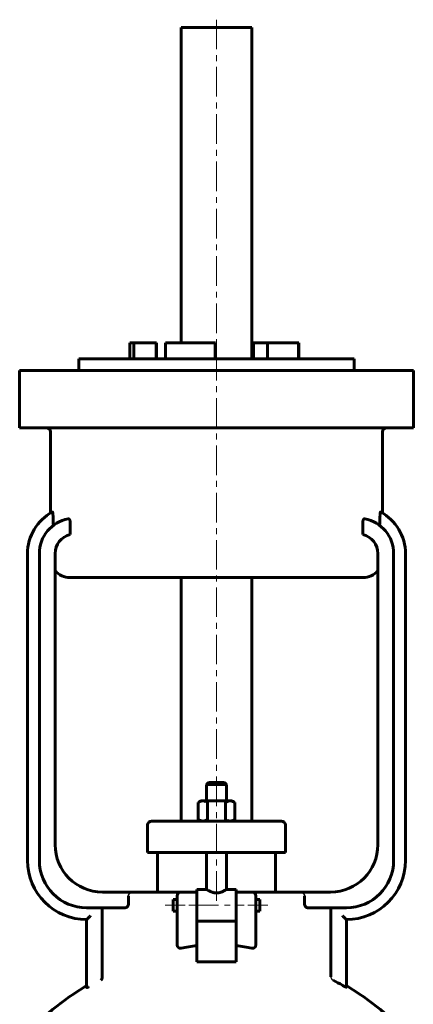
# Model space of a CAD drawing. Header units: millimetres. Extents: x -107 to 107, y -263 to 265.
# Tile 2 of 2: x -50 to 50, y 16 to 265. Entities that reach past the tile are written whole.
import ezdxf

# ---------------------------------------------------------------- set-up
doc = ezdxf.new("R2010")
doc.units = ezdxf.units.MM
for name, pattern in [('K5LT-1', [0]), ('K5LT_AXLED', [12, 7.5, -1.5, 1.5, -1.5]), ('K5LT_BASIC', [0])]:
    doc.linetypes.add(name, pattern=pattern)
doc.layers.add('Системный слой (1)', color=7, linetype='Continuous', true_color=0x6c6c6c)

# ---------------------------------------------------------------- blocks, each defined once
blk = doc.blocks.new('U2')
at = {"layer": 'Системный слой (1)', "color": 143, "linetype": 'K5LT_BASIC', "lineweight": 60, "true_color": 0x33acca}
for p, q in [((-11, 40.64), (-11, 42.14)), ((-11, 39.14), (-11, 40.64))]:
    blk.add_line(p, q, dxfattribs=at)
blk = doc.blocks.new('U7')
at = {"layer": 'Системный слой (1)', "color": 143, "linetype": 'K5LT_BASIC', "lineweight": 60, "true_color": 0x33acca}
for p, q in [((-5, 44.64), (-2.5, 44.64)), ((2.5, 44.64), (5, 44.64))]:
    blk.add_line(p, q, dxfattribs=at)
blk = doc.blocks.new('U9')
at = {"layer": 'Системный слой (1)', "color": 143, "linetype": 'K5LT_BASIC', "lineweight": 60, "true_color": 0x33acca}
for p, q in [((11, 42.14), (11, 40.64)), ((11, 40.64), (11, 39.14))]:
    blk.add_line(p, q, dxfattribs=at)
blk = doc.blocks.new('U10')
at = {"layer": 'Системный слой (1)', "color": 143, "linetype": 'K5LT_BASIC', "lineweight": 60, "true_color": 0x33acca}
for start, end in [(120.5102, 139.1678), (40.8322, 59.4898)]:
    blk.add_arc((0, -35.75), 65, start, end, dxfattribs=at)
blk = doc.blocks.new('U12')
at = {"layer": 'Системный слой (1)', "color": 143, "linetype": 'K5LT_BASIC', "lineweight": 60, "true_color": 0x33acca}
for p, q in [((0, 71.75), (-2, 71.75)), ((2, 71.75), (0, 71.75))]:
    blk.add_line(p, q, dxfattribs=at)

msp = doc.modelspace()

# ---------------------------------------------------------------- linework, layer by layer
at = {"layer": 'Системный слой (1)', "color": 30, "linetype": 'K5LT_AXLED', "lineweight": 18, "true_color": 0xff8000}
for p, q in [((0, 41.76), (0, 265.25)), ((-13, 40.64), (-8, 40.64)), ((-7, 40.64), (7, 40.64)), ((8, 40.64), (13, 40.64))]:
    msp.add_line(p, q, dxfattribs=at)
at = {"layer": 'Системный слой (1)', "color": 143, "linetype": 'K5LT_BASIC', "lineweight": 60, "true_color": 0x33acca}
for p, q in [((-9, 183.25), (-9, 263.25)), ((9, 263.25), (-9, 263.25)), ((9, 179.25), (9, 263.25)), ((-22, 179.25), (-22, 183.25)), ((-22, 183.25), (-21.04, 183.25)), ((-21.04, 183.25), (-15.3, 183.25)), ((-21.04, 179.25), (-21.04, 183.25)), ((-15.22, 183.25), (-15.3, 183.25)), ((-15.3, 179.25), (-15.3, 183.25)), ((-15.22, 179.25), (-15.22, 183.25)), ((-12.93, 183.25), (-0.38, 183.25)), ((-12.93, 179.25), (-12.93, 183.25)), ((-0.38, 183.25), (-0.28, 183.25)), ((-0.38, 179.25), (-0.38, 183.25)), ((-0.28, 179.25), (-0.28, 183.25)), ((9.4, 179.25), (9.4, 183.25)), ((9.4, 183.25), (12.93, 183.25)), ((12.93, 179.25), (12.93, 183.25)), ((12.93, 183.25), (20.8, 183.25)), ((20.8, 183.25), (20.92, 183.25)), ((20.8, 179.25), (20.8, 183.25)), ((20.92, 179.25), (20.92, 183.25)), ((-35, 176.25), (-35, 179.25)), ((-35, 179.25), (35, 179.25)), ((35, 176.25), (35, 179.25)), ((-50, 176.25), (-36.5, 176.25)), ((-50, 161.75), (-50, 176.25)), ((-36.5, 176.25), (36.5, 176.25)), ((36.5, 176.25), (50, 176.25)), ((50, 161.75), (50, 176.25)), ((-36.5, 161.75), (-50, 161.75)), ((-42.2, 140.1), (-42.2, 160.75)), ((-36.5, 161.75), (36.5, 161.75)), ((50, 161.75), (36.5, 161.75)), ((42.2, 140.1), (42.2, 160.75)), ((-41.53, 138.16), (-41.53, 139.34)), ((-37.16, 134.69), (-37.16, 137.74)), ((37.16, 134.69), (37.16, 137.74)), ((41.53, 138.16), (41.53, 139.34)), ((-48, 129.83), (-48, 52)), ((-45, 129.83), (-45, 52)), ((-41, 56), (-41, 129.83)), ((41, 129.83), (41, 56)), ((45, 52), (45, 129.83)), ((48, 52), (48, 129.83)), ((-37.2, 123.75), (37.2, 123.75)), ((-9, 62), (-9, 123.75)), ((9, 62), (9, 123.75)), ((-2, 71.75), (-2.5, 71.25)), ((-2.5, 67.1), (-2.5, 71.25)), ((-2.5, 71.25), (0, 71.25)), ((0, 71.25), (2.5, 71.25)), ((2, 71.75), (2.5, 71.25)), ((2.5, 67.1), (2.5, 71.25)), ((-4, 67.1), (-4.62, 66.74)), ((-4.62, 62.36), (-4.62, 66.74)), ((-4, 67.1), (-3.46, 67.1)), ((-3.46, 67.1), (0, 67.1)), ((-2.31, 62.36), (-2.31, 66.74)), ((0, 67.1), (3.46, 67.1)), ((2.31, 62.36), (2.31, 66.74)), ((3.46, 67.1), (4, 67.1)), ((4, 67.1), (4.62, 66.74)), ((4.62, 62.36), (4.62, 66.74)), ((-17.5, 54), (-17.5, 61)), ((-15.93, 62), (-16.5, 62)), ((-6.28, 62), (-15.93, 62)), ((6.28, 62), (-6.28, 62)), ((-4, 62), (-4.62, 62.36)), ((4, 62), (4.62, 62.36)), ((15.93, 62), (6.28, 62)), ((16.5, 62), (15.93, 62)), ((17.5, 54), (17.5, 61)), ((-17.5, 54), (-16.9, 54)), ((-16.9, 54), (-7.24, 54)), ((-15, 44), (-15, 54)), ((-7.24, 54), (7.24, 54)), ((-2.5, 44.64), (-2.5, 54)), ((2.5, 44.64), (2.5, 54)), ((7.24, 54), (16.9, 54)), ((15, 44), (15, 54)), ((16.9, 54), (17.5, 54)), ((-21, 44), (-29, 44)), ((-22.36, 43), (-22.36, 41)), ((-9, 44), (-21, 44)), ((-10, 43), (-10, 39.34)), ((-5, 44), (-9, 44)), ((-5, 44.64), (-5, 43.94)), ((-5, 38.55), (-5, 43.94)), ((5, 44.64), (5, 43.94)), ((9, 44), (5, 44)), ((5, 43.94), (5, 38.55)), ((21, 44), (9, 44)), ((10, 39.34), (10, 43)), ((29, 44), (21, 44)), ((22.36, 41), (22.36, 43)), ((-33, 40), (-23.22, 40)), ((-11, 42.14), (-10, 42.14)), ((10, 42.14), (11, 42.14)), ((23.22, 40), (33, 40)), ((-29.05, 39), (-29.05, 22.9)), ((-11, 39.14), (-10, 39.14)), ((-10, 39.34), (-10, 30.72)), ((-5, 38.55), (-5, 36.69)), ((5, 38.55), (5, 36.69)), ((10, 30.72), (10, 39.34)), ((10, 39.14), (11, 39.14)), ((29.05, 22.52), (29.05, 39)), ((-33, 37), (-33, 21.34)), ((-5, 30.39), (-5, 36.69)), ((-5, 36.64), (5, 36.64)), ((5, 36.69), (5, 30.39)), ((33, 19.87), (33, 37)), ((-5, 26.25), (-5, 30.39)), ((5, 30.39), (5, 26.25)), ((5, 26.25), (-5, 26.25)), ((-33, 21.34), (-33, 19.81))]:
    msp.add_line(p, q, dxfattribs=at)
for centre, radius, start, end in [((-43.2, 160.75), 1, 0, 90), ((43.2, 160.75), 1, 90, 180), ((-36, 129.83), 12, 118.3538, 180), ((36, 129.83), 12, 0, 61.6462), ((-36, 129.83), 9, 100.7818, 180), ((36, 129.83), 9, 0, 79.2182), ((-36, 129.83), 5, 103.4449, 180), ((36, 129.83), 5, 0, 76.5551), ((-37.2, 128.75), 5, 220.5808, 270), ((37.2, 128.75), 5, 270, 319.4192), ((-16.5, 61), 1, 90, 180), ((16.5, 61), 1, 0, 90), ((-29, 56), 12, 180, 270), ((29, 56), 12, 270, 0), ((-33, 52), 15, 180, 270), ((-33, 52), 12, 180, 270), ((33, 52), 15, 270, 0), ((33, 52), 12, 270, 0), ((-9, 43), 1, 90, 180), ((9, 43), 1, 0, 90), ((0, -35.75), 64.57, 60.2895, 62.7183)]:
    msp.add_arc(centre, radius, start, end, dxfattribs=at)
for start_param, end_param in [(4.879837, 5.017082), (4.407696, 4.544941)]:
    msp.add_ellipse((0, 10.67), major_axis=(-30, 0), ratio=0.666667, start_param=start_param, end_param=end_param, dxfattribs=at)
for points, knots in [([(-41.7, 140.39), (-41.69, 140.39), (-41.68, 140.39), (-41.66, 140.38), (-41.64, 140.35), (-41.63, 140.32), (-41.61, 140.27), (-41.6, 140.19), (-41.58, 140.09), (-41.56, 139.98), (-41.55, 139.86), (-41.54, 139.72), (-41.53, 139.55), (-41.53, 139.42), (-41.53, 139.34)], [0, 0, 0, 0, 1.334462, 2.232083, 3.294889, 4.103801, 4.904952, 6.271285, 7.609231, 8.74568, 10.154639, 11.522536, 12.619784, 15, 15, 15, 15]), ([(41.53, 139.34), (41.53, 139.45), (41.54, 139.64), (41.55, 139.86), (41.57, 140.02), (41.59, 140.16), (41.61, 140.25), (41.63, 140.31), (41.65, 140.36), (41.67, 140.39), (41.69, 140.39), (41.7, 140.39)], [0, 0, 0, 0, 2.488059, 4.002942, 5.331324, 6.552496, 7.838432, 8.73498, 9.465048, 10.779058, 12, 12, 12, 12]), ([(-41.53, 138.16), (-41.53, 138.06), (-41.53, 137.89), (-41.52, 137.7), (-41.51, 137.6), (-41.5, 137.5), (-41.48, 137.38), (-41.46, 137.26), (-41.44, 137.17), (-41.42, 137.11), (-41.4, 137.08), (-41.38, 137.07), (-41.37, 137.07), (-41.36, 137.07), (-41.35, 137.07), (-41.34, 137.07), (-41.34, 137.08)], [0, 0, 0, 0, 3.089725, 4.990618, 5.922263, 6.615885, 8.243421, 10.34705, 11.618797, 12.853936, 14.172388, 14.819611, 15.439375, 15.891836, 16.501282, 17, 17, 17, 17]), ([(-37.68, 138.67), (-37.65, 138.68), (-37.59, 138.68), (-37.5, 138.64), (-37.42, 138.58), (-37.35, 138.49), (-37.3, 138.41), (-37.27, 138.34), (-37.24, 138.25), (-37.21, 138.16), (-37.19, 138.06), (-37.17, 137.93), (-37.16, 137.82), (-37.16, 137.74)], [0, 0, 0, 0, 1.85964, 3.406367, 5.040979, 6.730386, 7.60136, 8.49061, 9.406026, 10.335903, 11.26505, 12.032686, 14, 14, 14, 14]), ([(37.16, 137.74), (37.16, 137.8), (37.17, 137.88), (37.18, 137.99), (37.19, 138.08), (37.21, 138.16), (37.24, 138.25), (37.27, 138.33), (37.3, 138.41), (37.35, 138.48), (37.4, 138.55), (37.46, 138.61), (37.52, 138.65), (37.59, 138.68), (37.65, 138.68), (37.68, 138.67)], [0, 0, 0, 0, 1.615, 2.452983, 3.332241, 4.232308, 5.201619, 6.219566, 7.282562, 8.342352, 9.726188, 11.123968, 12.53573, 13.661598, 16, 16, 16, 16]), ([(41.34, 137.08), (41.35, 137.07), (41.37, 137.06), (41.4, 137.08), (41.42, 137.11), (41.44, 137.16), (41.45, 137.22), (41.47, 137.29), (41.48, 137.37), (41.5, 137.47), (41.51, 137.6), (41.52, 137.75), (41.53, 137.95), (41.53, 138.09), (41.53, 138.16)], [0, 0, 0, 0, 1.77182, 2.628633, 3.507859, 4.541645, 5.673133, 6.462092, 7.490677, 8.640446, 9.717202, 11.272168, 13.065554, 15, 15, 15, 15]), ([(-3.46, 67.1), (-3.55, 67.1), (-3.71, 67.09), (-3.95, 67.04), (-4.24, 66.94), (-4.47, 66.83), (-4.62, 66.74)], [0, 0, 0, 0, 1.565002, 3.019525, 4.590939, 7, 7, 7, 7]), ([(-2.31, 66.74), (-2.44, 66.82), (-2.65, 66.92), (-2.91, 67.02), (-3.13, 67.07), (-3.31, 67.1), (-3.42, 67.1), (-3.46, 67.1)], [0, 0, 0, 0, 2.359003, 4.171009, 5.563879, 7.101375, 8, 8, 8, 8]), ([(3.46, 67.1), (3.38, 67.1), (3.22, 67.09), (2.98, 67.04), (2.69, 66.94), (2.46, 66.83), (2.31, 66.74)], [0, 0, 0, 0, 1.565002, 3.019525, 4.590939, 7, 7, 7, 7]), ([(4.62, 66.74), (4.49, 66.82), (4.28, 66.92), (4.01, 67.02), (3.79, 67.07), (3.62, 67.1), (3.51, 67.1), (3.46, 67.1)], [0, 0, 0, 0, 2.359003, 4.171009, 5.563879, 7.101375, 8, 8, 8, 8]), ([(-4.62, 62.36), (-4.49, 62.28), (-4.28, 62.18), (-4.01, 62.08), (-3.79, 62.03), (-3.62, 62), (-3.51, 62), (-3.46, 62)], [0, 0, 0, 0, 2.359003, 4.171009, 5.563879, 7.101375, 8, 8, 8, 8]), ([(-3.46, 62), (-3.38, 62), (-3.22, 62.01), (-2.98, 62.06), (-2.69, 62.16), (-2.46, 62.27), (-2.31, 62.36)], [0, 0, 0, 0, 1.565002, 3.019525, 4.590939, 7, 7, 7, 7]), ([(2.31, 62.36), (2.44, 62.28), (2.65, 62.18), (2.91, 62.08), (3.13, 62.03), (3.31, 62), (3.42, 62), (3.46, 62)], [0, 0, 0, 0, 2.359003, 4.171009, 5.563879, 7.101375, 8, 8, 8, 8]), ([(3.46, 62), (3.55, 62), (3.71, 62.01), (3.95, 62.06), (4.24, 62.16), (4.47, 62.27), (4.62, 62.36)], [0, 0, 0, 0, 1.565002, 3.019525, 4.590939, 7, 7, 7, 7]), ([(2.5, 44.64), (2.5, 44.64), (2.48, 44.63), (2.39, 44.57), (2.27, 44.5), (2.1, 44.4), (1.91, 44.3), (1.7, 44.19), (1.46, 44.09), (1.23, 43.99), (1.05, 43.93), (0.87, 43.88), (0.65, 43.82), (0.39, 43.78), (0.13, 43.76), (-0.13, 43.76), (-0.37, 43.78), (-0.62, 43.82), (-0.9, 43.88), (-1.17, 43.97), (-1.39, 44.06), (-1.6, 44.15), (-1.79, 44.24), (-1.99, 44.34), (-2.17, 44.44), (-2.33, 44.54), (-2.43, 44.59), (-2.49, 44.63), (-2.5, 44.64), (-2.5, 44.64)], [0, 0, 0, 0, 1.495071, 2.75551, 4.213604, 5.419931, 6.801112, 7.756319, 9.127336, 10.313858, 10.954112, 11.554239, 12.543303, 13.576214, 14.539967, 15.471193, 16.412448, 17.223603, 18.37897, 19.669512, 20.715698, 21.398603, 22.741415, 23.720618, 24.949795, 26.564393, 27.851203, 28.646239, 30, 30, 30, 30]), ([(-28.77, 40), (-28.79, 40), (-28.81, 39.99), (-28.86, 39.96), (-28.9, 39.89), (-28.94, 39.82), (-28.96, 39.76), (-28.97, 39.7), (-28.98, 39.66), (-29, 39.6), (-29.01, 39.52), (-29.02, 39.42), (-29.04, 39.31), (-29.04, 39.17), (-29.05, 39.06), (-29.05, 39)], [0, 0, 0, 0, 1.640207, 3.102901, 5.16779, 6.481847, 7.46019, 8.116128, 8.982114, 9.412149, 10.526156, 11.632654, 12.70437, 14.137043, 16, 16, 16, 16]), ([(-22.36, 41), (-22.36, 40.96), (-22.36, 40.89), (-22.38, 40.8), (-22.4, 40.71), (-22.42, 40.62), (-22.47, 40.51), (-22.52, 40.42), (-22.57, 40.36), (-22.62, 40.3), (-22.67, 40.23), (-22.74, 40.17), (-22.83, 40.11), (-22.95, 40.05), (-23.09, 40.01), (-23.18, 40), (-23.22, 40)], [0, 0, 0, 0, 1.093224, 2.163571, 2.626869, 3.54481, 4.961181, 6.133193, 6.79557, 7.768122, 8.834554, 9.951586, 11.101765, 13.081966, 15.152331, 17, 17, 17, 17]), ([(23.22, 40), (23.17, 40), (23.09, 40.01), (22.97, 40.04), (22.84, 40.1), (22.73, 40.18), (22.64, 40.26), (22.59, 40.33), (22.55, 40.38), (22.52, 40.43), (22.48, 40.49), (22.45, 40.57), (22.41, 40.66), (22.38, 40.77), (22.36, 40.89), (22.36, 40.97), (22.36, 41)], [0, 0, 0, 0, 1.953875, 3.509298, 5.403939, 7.539982, 8.811703, 9.686922, 10.467549, 10.946689, 11.988751, 12.66486, 13.561333, 14.689094, 16.047139, 17, 17, 17, 17]), ([(29.05, 39), (29.05, 39.08), (29.04, 39.2), (29.03, 39.36), (29.02, 39.47), (29, 39.58), (28.98, 39.66), (28.97, 39.72), (28.95, 39.78), (28.92, 39.85), (28.89, 39.92), (28.84, 39.97), (28.8, 40), (28.78, 40), (28.77, 40)], [0, 0, 0, 0, 2.247036, 3.345049, 4.83324, 5.606345, 6.960195, 7.817804, 8.172199, 9.38681, 11.063596, 12.547805, 13.951952, 15, 15, 15, 15]), ([(-32, 38.04), (-32.09, 37.94), (-32.24, 37.77), (-32.46, 37.55), (-32.63, 37.38), (-32.76, 37.25), (-32.84, 37.16), (-32.89, 37.11), (-32.93, 37.07), (-32.97, 37.03), (-32.99, 37.01), (-33, 37), (-33, 37)], [0, 0, 0, 0, 2.618189, 4.533792, 6.436739, 7.855478, 9.051702, 9.700818, 10.435781, 11.197885, 12.014655, 13, 13, 13, 13]), ([(32, 38.04), (32.09, 37.94), (32.24, 37.77), (32.46, 37.55), (32.63, 37.38), (32.76, 37.25), (32.84, 37.16), (32.89, 37.11), (32.93, 37.07), (32.97, 37.03), (32.99, 37.01), (33, 37), (33, 37)], [0, 0, 0, 0, 2.618189, 4.533792, 6.436739, 7.855478, 9.051702, 9.700818, 10.435781, 11.197885, 12.014655, 13, 13, 13, 13]), ([(-9, 29.75), (-9.03, 29.74), (-9.06, 29.73), (-9.1, 29.73), (-9.15, 29.73), (-9.19, 29.73), (-9.26, 29.73), (-9.31, 29.74), (-9.37, 29.75), (-9.44, 29.77), (-9.5, 29.8), (-9.56, 29.83), (-9.61, 29.86), (-9.65, 29.89), (-9.69, 29.92), (-9.72, 29.95), (-9.77, 30.01), (-9.83, 30.08), (-9.87, 30.16), (-9.9, 30.22), (-9.92, 30.27), (-9.94, 30.33), (-9.96, 30.39), (-9.98, 30.47), (-9.99, 30.53), (-10, 30.62), (-10, 30.68), (-10, 30.72)], [0, 0, 0, 0, 1.492925, 1.854502, 2.210701, 3.930144, 4.250181, 5.758989, 6.316345, 7.831058, 9.196693, 10.07778, 10.967947, 12.304095, 12.978343, 13.730781, 14.643592, 16.920113, 18.494529, 19.079946, 20.36838, 21.068288, 22.550191, 23.328391, 24.971543, 25.814906, 28, 28, 28, 28]), ([(10, 30.72), (10, 30.69), (10, 30.65), (9.99, 30.59), (9.99, 30.53), (9.98, 30.48), (9.97, 30.43), (9.95, 30.37), (9.94, 30.31), (9.91, 30.23), (9.87, 30.17), (9.82, 30.07), (9.76, 29.99), (9.7, 29.94), (9.67, 29.91), (9.63, 29.88), (9.59, 29.85), (9.53, 29.82), (9.47, 29.79), (9.4, 29.76), (9.33, 29.74), (9.27, 29.73), (9.22, 29.73), (9.15, 29.73), (9.11, 29.73), (9.05, 29.74), (9.02, 29.74), (9, 29.75)], [0, 0, 0, 0, 1.597323, 2.106759, 3.105482, 4.53725, 5.026492, 5.540389, 7.54067, 7.945982, 9.726424, 11.30638, 13.775193, 14.561419, 15.479252, 15.959805, 17.423612, 18.086867, 19.410242, 20.949921, 22.315043, 23.045715, 24.307888, 25.04659, 26.373868, 26.76155, 28, 28, 28, 28]), ([(-29.36, 21.63), (-29.31, 21.67), (-29.24, 21.74), (-29.16, 21.86), (-29.1, 21.98), (-29.06, 22.11), (-29.03, 22.24), (-29.02, 22.36), (-29.02, 22.45), (-29.03, 22.52)], [0, 0, 0, 0, 2.41193, 3.608608, 4.724781, 6.702931, 7.600997, 8.432267, 10, 10, 10, 10]), ([(33, 19.87), (33, 19.87), (33, 19.86), (32.98, 19.86), (32.95, 19.86), (32.91, 19.87), (32.84, 19.9), (32.76, 19.93), (32.69, 19.97), (32.59, 20.01), (32.47, 20.07), (32.29, 20.17), (32.13, 20.26), (32.03, 20.31), (32, 20.33)], [0, 0, 0, 0, 1.022151, 1.842551, 2.824201, 4.010346, 5.026715, 6.468766, 7.725676, 8.257581, 10.037872, 11.970871, 13.989352, 15, 15, 15, 15]), ([(-32.5, 19.92), (-32.52, 19.91), (-32.55, 19.89), (-32.6, 19.88), (-32.65, 19.86), (-32.7, 19.84), (-32.74, 19.83), (-32.78, 19.82), (-32.81, 19.81), (-32.84, 19.8), (-32.87, 19.79), (-32.9, 19.79), (-32.93, 19.78), (-32.95, 19.78), (-32.97, 19.78), (-32.98, 19.79), (-32.99, 19.79), (-33, 19.8), (-33, 19.81), (-33, 19.81), (-33, 19.81), (-33, 19.81), (-33, 19.81)], [0, 0, 0, 0, 1.150878, 2.319188, 3.510348, 4.729354, 5.80883, 6.905175, 7.98758, 9.105457, 10.265569, 11.450229, 12.659939, 13.892085, 15.138635, 16.404738, 17.683341, 18.980513, 20, 20, 20, 21, 21, 21, 21])]:
    msp.add_open_spline(points, degree=3, knots=knots, dxfattribs=at)
at = {"layer": 'Системный слой (1)', "color": 7, "linetype": 'K5LT-1'}
for points, knots in [([(0, 67.1), (-0.04, 67.1), (-0.13, 67.1), (-0.25, 67.1), (-0.38, 67.09), (-0.54, 67.08), (-0.75, 67.06), (-0.96, 67.04), (-1.13, 67.01), (-1.26, 66.99), (-1.39, 66.96), (-1.51, 66.94), (-1.62, 66.92), (-1.74, 66.89), (-1.87, 66.86), (-2.01, 66.83), (-2.1, 66.8), (-2.21, 66.77), (-2.28, 66.75), (-2.31, 66.74)], [0.2342839, 0.2342839, 0.2342839, 0.2342839, 0.2475171, 0.2607504, 0.2739836, 0.2872168, 0.3136833, 0.3401497, 0.353383, 0.3666162, 0.3798494, 0.3930827, 0.4025183, 0.411954, 0.4308252, 0.4402609, 0.4496965, 0.4591321, 0.4685678, 0.4685678, 0.4685678, 0.4685678]), ([(2.31, 66.74), (2.27, 66.75), (2.2, 66.78), (2.08, 66.81), (1.97, 66.84), (1.86, 66.86), (1.75, 66.89), (1.64, 66.91), (1.53, 66.94), (1.41, 66.96), (1.29, 66.98), (1.15, 67.01), (1.02, 67.03), (0.89, 67.04), (0.77, 67.06), (0.63, 67.07), (0.44, 67.09), (0.22, 67.1), (0.07, 67.1), (0, 67.1)], [0, 0, 0, 0, 0.0106525, 0.021305, 0.0319574, 0.0426099, 0.0532624, 0.0639149, 0.0745674, 0.0852199, 0.0990751, 0.1129303, 0.1267855, 0.1406406, 0.1523461, 0.1640515, 0.1874623, 0.2108731, 0.2342839, 0.2342839, 0.2342839, 0.2342839]), ([(-2.31, 62.36), (-2.27, 62.35), (-2.2, 62.32), (-2.08, 62.29), (-1.97, 62.26), (-1.86, 62.24), (-1.75, 62.21), (-1.64, 62.19), (-1.53, 62.16), (-1.41, 62.14), (-1.29, 62.12), (-1.15, 62.09), (-1.02, 62.07), (-0.89, 62.06), (-0.77, 62.04), (-0.63, 62.03), (-0.44, 62.01), (-0.22, 62), (-0.07, 62), (0, 62)], [0, 0, 0, 0, 0.0106525, 0.021305, 0.0319574, 0.0426099, 0.0532624, 0.0639149, 0.0745674, 0.0852199, 0.0990751, 0.1129303, 0.1267855, 0.1406406, 0.1523461, 0.1640515, 0.1874623, 0.2108731, 0.2342839, 0.2342839, 0.2342839, 0.2342839]), ([(0, 62), (0.04, 62), (0.13, 62), (0.25, 62), (0.38, 62.01), (0.54, 62.02), (0.75, 62.04), (0.96, 62.06), (1.13, 62.09), (1.26, 62.11), (1.39, 62.14), (1.51, 62.16), (1.62, 62.18), (1.74, 62.21), (1.87, 62.24), (2.01, 62.27), (2.1, 62.3), (2.21, 62.33), (2.28, 62.35), (2.31, 62.36)], [0.2342839, 0.2342839, 0.2342839, 0.2342839, 0.2475171, 0.2607504, 0.2739836, 0.2872168, 0.3136833, 0.3401497, 0.353383, 0.3666162, 0.3798494, 0.3930827, 0.4025183, 0.411954, 0.4308252, 0.4402609, 0.4496965, 0.4591321, 0.4685678, 0.4685678, 0.4685678, 0.4685678]), ([(-22.36, 43), (-22.36, 43.01), (-22.36, 43.03), (-22.36, 43.07), (-22.35, 43.1), (-22.35, 43.13), (-22.34, 43.16), (-22.34, 43.18), (-22.33, 43.21), (-22.32, 43.25), (-22.3, 43.29), (-22.29, 43.33), (-22.28, 43.35), (-22.27, 43.36), (-22.26, 43.38), (-22.25, 43.41), (-22.23, 43.43), (-22.22, 43.45), (-22.2, 43.47), (-22.18, 43.49), (-22.17, 43.52), (-22.15, 43.54), (-22.13, 43.56), (-22.1, 43.59), (-22.08, 43.61), (-22.05, 43.64), (-22.03, 43.66), (-22, 43.68), (-21.98, 43.69), (-21.96, 43.71), (-21.93, 43.74), (-21.9, 43.76), (-21.87, 43.77), (-21.84, 43.79), (-21.82, 43.8), (-21.78, 43.82), (-21.75, 43.84), (-21.72, 43.85), (-21.68, 43.87), (-21.65, 43.88), (-21.61, 43.9), (-21.59, 43.9), (-21.57, 43.91), (-21.56, 43.91), (-21.55, 43.92), (-21.53, 43.92), (-21.5, 43.93), (-21.48, 43.94), (-21.45, 43.94), (-21.42, 43.95), (-21.38, 43.96), (-21.33, 43.97), (-21.28, 43.98), (-21.24, 43.98), (-21.22, 43.99), (-21.19, 43.99), (-21.15, 43.99), (-21.1, 44), (-21.06, 44), (-21.02, 44), (-21.01, 44), (-21, 44)], [0, 0, 0, 0, 0.0033526, 0.0067053, 0.0100579, 0.0134105, 0.0152243, 0.017354, 0.0194838, 0.0237433, 0.0284187, 0.0330942, 0.0343762, 0.0356583, 0.0374181, 0.0409377, 0.0431178, 0.0456044, 0.0480909, 0.0505774, 0.0530639, 0.0555505, 0.058037, 0.06301, 0.0655433, 0.0680766, 0.0731431, 0.0750067, 0.0768703, 0.0805976, 0.0843248, 0.088052, 0.0906639, 0.0932758, 0.0959005, 0.0985252, 0.1037745, 0.1063992, 0.1090239, 0.1142733, 0.1177437, 0.1194788, 0.121214, 0.1223988, 0.1235835, 0.1259529, 0.1283224, 0.1306918, 0.1334848, 0.1362777, 0.1397689, 0.1432601, 0.1502425, 0.153721, 0.1554603, 0.1571996, 0.1618953, 0.1665911, 0.1712869, 0.1736348, 0.1759826, 0.1759826, 0.1759826, 0.1759826]), ([(21, 44), (21.02, 44), (21.06, 44), (21.11, 44), (21.15, 43.99), (21.18, 43.99), (21.22, 43.99), (21.26, 43.98), (21.3, 43.98), (21.33, 43.97), (21.38, 43.96), (21.46, 43.94), (21.53, 43.92), (21.59, 43.9), (21.63, 43.89), (21.67, 43.87), (21.71, 43.85), (21.74, 43.84), (21.77, 43.83), (21.8, 43.81), (21.82, 43.8), (21.86, 43.78), (21.89, 43.76), (21.93, 43.73), (21.96, 43.71), (21.99, 43.69), (22.01, 43.68), (22.03, 43.66), (22.04, 43.64), (22.06, 43.63), (22.08, 43.61), (22.1, 43.59), (22.12, 43.57), (22.14, 43.55), (22.16, 43.53), (22.17, 43.51), (22.19, 43.49), (22.21, 43.46), (22.24, 43.42), (22.26, 43.38), (22.27, 43.36), (22.28, 43.34), (22.29, 43.32), (22.3, 43.3), (22.31, 43.28), (22.31, 43.26), (22.32, 43.25), (22.33, 43.23), (22.33, 43.2), (22.34, 43.17), (22.35, 43.15), (22.35, 43.13), (22.35, 43.1), (22.36, 43.08), (22.36, 43.05), (22.36, 43.02), (22.36, 43.01), (22.36, 43)], [0.5340973, 0.5340973, 0.5340973, 0.5340973, 0.5411053, 0.5446093, 0.5481132, 0.5516172, 0.5551212, 0.5586252, 0.5621291, 0.5656331, 0.5691371, 0.576145, 0.5883131, 0.5903164, 0.5923198, 0.6006987, 0.6034916, 0.6062846, 0.6090775, 0.6118705, 0.6146634, 0.6174564, 0.6230423, 0.6260567, 0.6294329, 0.6328091, 0.6361853, 0.6378735, 0.6395616, 0.6434986, 0.6454671, 0.6474356, 0.6500603, 0.652685, 0.6553097, 0.6579344, 0.6605591, 0.6631838, 0.6684332, 0.6726707, 0.6747895, 0.6769083, 0.6785302, 0.6801522, 0.6833962, 0.6847619, 0.6861277, 0.6886142, 0.6911007, 0.6933975, 0.6956943, 0.6979911, 0.7002879, 0.7027359, 0.7051839, 0.707632, 0.71008, 0.71008, 0.71008, 0.71008]), ([(29.05, 22.52), (29.05, 22.5), (29.05, 22.48), (29.05, 22.45), (29.05, 22.43), (29.05, 22.41), (29.06, 22.38), (29.06, 22.36), (29.06, 22.34), (29.07, 22.32), (29.07, 22.3), (29.08, 22.26), (29.09, 22.23), (29.1, 22.2), (29.11, 22.18), (29.12, 22.16), (29.12, 22.14), (29.13, 22.12), (29.14, 22.11), (29.15, 22.09), (29.15, 22.08), (29.16, 22.06), (29.17, 22.04), (29.18, 22.03), (29.19, 22.01), (29.2, 21.99), (29.21, 21.97), (29.23, 21.95), (29.25, 21.92), (29.26, 21.9), (29.28, 21.88), (29.3, 21.86), (29.32, 21.84), (29.34, 21.82), (29.35, 21.81), (29.36, 21.8), (29.38, 21.78), (29.4, 21.77), (29.42, 21.75), (29.44, 21.73), (29.46, 21.72), (29.48, 21.7), (29.5, 21.69), (29.53, 21.67), (29.55, 21.66), (29.57, 21.65), (29.59, 21.64), (29.59, 21.63)], [0.3007476, 0.3007476, 0.3007476, 0.3007476, 0.3048052, 0.306834, 0.3088628, 0.3108916, 0.3129204, 0.316978, 0.3179771, 0.3189762, 0.3215045, 0.3240328, 0.3290895, 0.3312599, 0.3334302, 0.3356006, 0.3377709, 0.3393534, 0.3409359, 0.3425184, 0.3441008, 0.3458681, 0.3476354, 0.3494026, 0.3511699, 0.3529372, 0.3547044, 0.358239, 0.360539, 0.362839, 0.3657494, 0.3686599, 0.3715704, 0.3744808, 0.3756541, 0.3768274, 0.3791741, 0.3816175, 0.3840609, 0.3865043, 0.3889477, 0.3913911, 0.3938345, 0.3962663, 0.3986981, 0.4011299, 0.4035617, 0.4035617, 0.4035617, 0.4035617])]:
    msp.add_open_spline(points, degree=3, knots=knots, dxfattribs=at)
at = {"layer": 'Системный слой (1)', "color": 143, "linetype": 'K5LT_BASIC', "lineweight": 60, "true_color": 0x33acca}
msp.add_open_spline([(-29.05, 22.9), (-29.05, 22.77), (-29.04, 22.64), (-29.03, 22.52)], degree=3, dxfattribs=at)

# ---------------------------------------------------------------- block references
at = {"layer": 'Системный слой (1)'}
for name in ['U12', 'U7', 'U2', 'U9', 'U10']:
    msp.add_blockref(name, (0, 0), dxfattribs=at)

doc.saveas('drawing.dxf')
